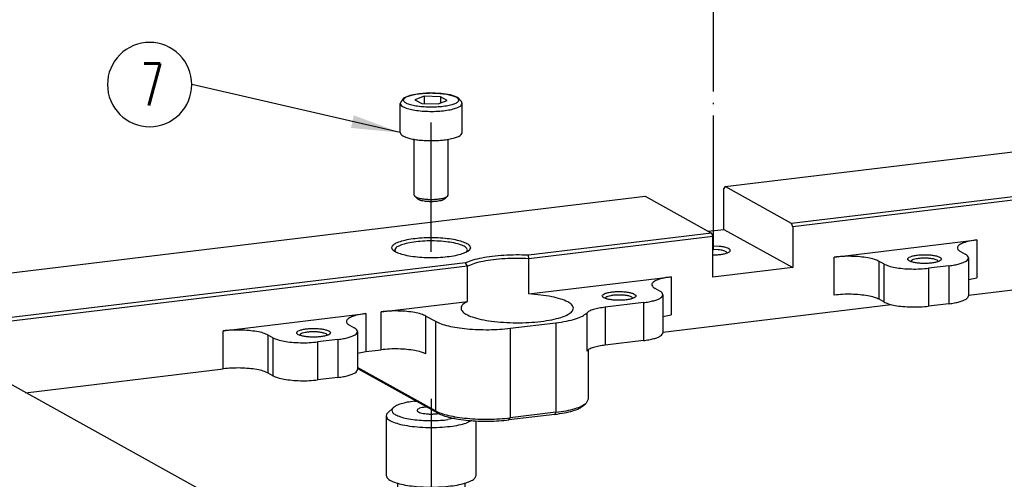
# Model space of a CAD drawing. Header units: inches. Extents: x -399 to 442, y -299 to 295.
# Tile 18 of 138: x -228 to -158, y 96 to 128. Entities that reach past the tile are written whole.
import ezdxf

# ---------------------------------------------------------------- set-up
doc = ezdxf.new("R2010")
doc.units = ezdxf.units.IN
doc.linetypes.add('DOT_CENTER', pattern=[14, 12, -1, 0, -1])
doc.layers.add('1', color=7, linetype='Continuous')
doc.styles.add('CONVERTER_13', font='txt.shx', dxfattribs={"width": 0.63})
doc.dimstyles.get("Standard").update_dxf_attribs({"dimtxt": 0.18, "dimasz": 0.18, "dimexe": 0.18, "dimexo": 0.0625, "dimgap": 0.09, "dimtad": 0, "dimtih": 1, "dimtoh": 1, "dimdec": 4, "dimzin": 0, "dimdsep": 46, "dimtxsty": 'Standard', "dimcen": 0.09, "dimadec": 0, "dimazin": 0, "dimtfac": 1, "dimtdec": 4, "dimtofl": 0, "dimtmove": 0, "dimatfit": 3, "dimfxl": 1, "dimtolj": 1, "dimtzin": 0, "dimarcsym": 0})

# ---------------------------------------------------------------- blocks, each defined once
blk = doc.blocks.new('0515-0481__6', base_point=(-250.933, 144.141))
at = {"color": 7, "linetype": 'Continuous'}
for p, q in [((-250.583, 153.362), (-250.652, 153.323)), ((-250.434, 153.435), (-250.583, 153.362)), ((-250.209, 153.521), (-250.434, 153.435)), ((-250.069, 153.581), (-250.209, 153.521)), ((-249.253, 153.734), (-250.069, 153.581)), ((-248.793, 153.5), (-249.621, 153.194)), ((-248.293, 153.795), (-249.253, 153.734)), ((-247.355, 153.467), (-248.793, 153.5)), ((-248.793, 153.5), (-248.793, 152.85)), ((-247.318, 153.756), (-248.293, 153.795)), ((-246.745, 153.129), (-247.355, 153.467)), ((-247.355, 153.467), (-247.355, 152.903)), ((-246.461, 153.622), (-247.318, 153.756)), ((-245.906, 153.435), (-246.461, 153.622)), ((-245.819, 153.398), (-245.906, 153.435)), ((-245.49, 153.04), (-245.819, 153.398)), ((-250.872, 152.989), (-250.933, 152.872)), ((-250.933, 150.264), (-250.933, 152.872)), ((-250.853, 153.04), (-250.872, 152.989)), ((-250.765, 153.156), (-250.853, 153.04)), ((-250.652, 153.323), (-250.765, 153.156)), ((-249.621, 153.194), (-249.011, 152.855)), ((-249.011, 152.855), (-247.573, 152.823)), ((-247.573, 152.823), (-246.745, 153.129)), ((-245.444, 152.948), (-245.49, 153.04)), ((-245.433, 152.872), (-245.444, 152.948)), ((-245.433, 150.264), (-245.433, 152.872)), ((-249.683, 144.709), (-249.683, 149.683)), ((-246.683, 144.709), (-246.683, 149.683)), ((-249.628, 144.605), (-249.387, 144.381)), ((-246.979, 144.381), (-246.738, 144.605)), ((-246.738, 144.605), (-246.683, 144.709))]:
    blk.add_line(p, q, dxfattribs=at)
at = {"color": 1, "linetype": 'Continuous'}
for points, knots in [([(-245.733, 153.161), (-245.756, 153.22), (-245.815, 153.371), (-246.103, 153.502), (-246.48, 153.629), (-246.983, 153.721), (-247.562, 153.782), (-248.183, 153.802), (-248.804, 153.782), (-249.384, 153.721), (-249.883, 153.629), (-250.271, 153.502), (-250.534, 153.371), (-250.672, 153.161), (-250.534, 152.952), (-250.271, 152.821), (-249.883, 152.694), (-249.384, 152.601), (-248.804, 152.541), (-248.183, 152.52), (-247.562, 152.541), (-246.983, 152.601), (-246.48, 152.694), (-246.103, 152.821), (-245.815, 152.952), (-245.756, 153.103), (-245.733, 153.161)], [0, 0, 0, 0, 0.184131, 0.472738, 0.883641, 1.400962, 1.995242, 2.629716, 3.264191, 3.85847, 4.375791, 4.786694, 5.075301, 5.259433, 5.443564, 5.732171, 6.143074, 6.660395, 7.254674, 7.889149, 8.523623, 9.117903, 9.635224, 10.046127, 10.334734, 10.518865, 10.518865, 10.518865, 10.518865]), ([(-250.93, 152.841), (-250.894, 152.776), (-250.802, 152.61), (-250.469, 152.47), (-250.031, 152.332), (-249.462, 152.234), (-248.814, 152.171), (-248.124, 152.152), (-247.438, 152.178), (-246.802, 152.248), (-246.249, 152.353), (-245.837, 152.494), (-245.522, 152.64), (-245.458, 152.806), (-245.433, 152.872)], [0, 0, 0, 0, 0.217689, 0.557037, 1.028864, 1.613467, 2.277933, 2.982115, 3.682591, 4.336234, 4.903823, 5.354147, 5.670801, 5.874088, 5.874088, 5.874088, 5.874088])]:
    blk.add_open_spline(points, degree=3, knots=knots, dxfattribs=at)
at = {"color": 7, "linetype": 'Continuous'}
for points, knots in [([(-250.933, 152.872), (-250.933, 152.866), (-250.933, 152.856), (-250.931, 152.846), (-250.93, 152.841)], [0, 0, 0, 0, 0.01554028, 0.03118303, 0.03118303, 0.03118303, 0.03118303]), ([(-250.933, 150.264), (-250.918, 150.213), (-250.883, 150.09), (-250.684, 149.96), (-250.415, 149.838), (-250.048, 149.735), (-249.61, 149.648), (-249.292, 149.613), (-249.124, 149.595)], [0, 0, 0, 0, 0.154736, 0.372208, 0.672502, 1.054046, 1.506187, 2.013253, 2.013253, 2.013253, 2.013253]), ([(-249.124, 149.595), (-248.91, 149.579), (-248.477, 149.547), (-247.83, 149.552), (-247.203, 149.591), (-246.633, 149.668), (-246.144, 149.774), (-245.782, 149.91), (-245.508, 150.052), (-245.454, 150.203), (-245.433, 150.264)], [0, 0, 0, 0, 0.642337, 1.300669, 1.939827, 2.525987, 3.029233, 3.42667, 3.708123, 3.894753, 3.894753, 3.894753, 3.894753]), ([(-249.683, 144.709), (-249.68, 144.691), (-249.673, 144.651), (-249.644, 144.622), (-249.628, 144.605)], [0, 0, 0, 0, 0.0542719, 0.1201688, 0.1201688, 0.1201688, 0.1201688]), ([(-249.628, 144.605), (-249.579, 144.572), (-249.459, 144.492), (-249.217, 144.425), (-248.914, 144.365), (-248.561, 144.33), (-248.183, 144.317), (-247.805, 144.33), (-247.452, 144.365), (-247.149, 144.425), (-246.907, 144.492), (-246.787, 144.572), (-246.738, 144.605)], [0, 0, 0, 0, 0.177851, 0.429416, 0.744887, 1.106504, 1.492209, 1.877915, 2.239534, 2.555008, 2.806577, 2.984433, 2.984433, 2.984433, 2.984433]), ([(-249.387, 144.381), (-249.346, 144.354), (-249.247, 144.287), (-249.045, 144.231), (-248.792, 144.181), (-248.498, 144.151), (-248.183, 144.141), (-247.868, 144.151), (-247.574, 144.181), (-247.321, 144.231), (-247.119, 144.287), (-247.02, 144.354), (-246.979, 144.381)], [0, 0, 0, 0, 0.14821, 0.357849, 0.620743, 0.922094, 1.243516, 1.564939, 1.86629, 2.129184, 2.338824, 2.487034, 2.487034, 2.487034, 2.487034])]:
    blk.add_open_spline(points, degree=3, knots=knots, dxfattribs=at)
at = {"layer": '1', "color": 1, "linetype": 'DOT_CENTER'}
blk.add_line((-248.183, 139.655), (-248.183, 151.183), dxfattribs=at)
blk = doc.blocks.new('N2360-21085', base_point=(-252.183, 109.747))
at = {"color": 7, "linetype": 'Continuous'}
for p, q in [((-249.662, 126.357), (-249.522, 126.366)), ((-251.555, 125.779), (-252.037, 125.33)), ((-248.571, 125.838), (-248.711, 125.829)), ((-252.183, 125.053), (-252.183, 119.74)), ((-247.655, 125.243), (-247.523, 125.268)), ((-246.068, 124.835), (-246.704, 124.715)), ((-244.556, 124.638), (-245.054, 124.408)), ((-244.183, 119.74), (-244.183, 124.623)), ((-251.183, 119.075), (-251.183, 114.911)), ((-245.183, 119.066), (-245.183, 114.911)), ((-250.941, 114.623), (-250.941, 113.285)), ((-249.051, 114.167), (-249.051, 112.236)), ((-245.425, 114.605), (-245.425, 112.673)), ((-250.941, 113.285), (-250.873, 113.049)), ((-250.873, 113.049), (-250.386, 111.643)), ((-249.119, 112.076), (-249.051, 112.236)), ((-245.494, 112.513), (-245.762, 111.962)), ((-245.425, 112.673), (-245.494, 112.513)), ((-250.386, 111.643), (-250.351, 111.569)), ((-250.351, 111.569), (-250.252, 111.38)), ((-250.252, 111.38), (-249.436, 110.03)), ((-250.252, 111.38), (-250.148, 111.226)), ((-249.606, 111.209), (-249.119, 112.076)), ((-245.762, 111.962), (-246.93, 110.03)), ((-250.148, 111.226), (-249.844, 111.056)), ((-249.844, 111.056), (-249.64, 111.174)), ((-249.64, 111.174), (-249.606, 111.209))]:
    blk.add_line(p, q, dxfattribs=at)
for points, knots in [([(-249.662, 126.357), (-249.878, 126.327), (-250.28, 126.272), (-250.819, 126.138), (-251.25, 125.995), (-251.464, 125.843), (-251.555, 125.779)], [0, 0, 0, 0, 0.652787, 1.215467, 1.667817, 2.000545, 2.000545, 2.000545, 2.000545]), ([(-252.037, 125.33), (-252.079, 125.287), (-252.157, 125.209), (-252.175, 125.102), (-252.183, 125.053)], [0, 0, 0, 0, 0.1757306, 0.3204588, 0.3204588, 0.3204588, 0.3204588]), ([(-251.555, 125.779), (-251.613, 125.712), (-251.724, 125.585), (-251.612, 125.303), (-251.318, 125.121), (-250.885, 124.946), (-250.304, 124.806), (-249.612, 124.7), (-248.84, 124.636), (-248.304, 124.633), (-248.03, 124.631)], [0, 0, 0, 0, 0.245236, 0.468067, 0.795451, 1.264675, 1.86798, 2.580178, 3.366732, 4.187701, 4.187701, 4.187701, 4.187701]), ([(-248.711, 125.829), (-248.803, 125.816), (-248.971, 125.792), (-249.191, 125.733), (-249.341, 125.666), (-249.444, 125.578), (-249.418, 125.458), (-249.297, 125.385), (-249.125, 125.317), (-248.886, 125.264), (-248.602, 125.227), (-248.29, 125.21), (-247.97, 125.212), (-247.758, 125.233), (-247.655, 125.243)], [0, 0, 0, 0, 0.278927, 0.508007, 0.676278, 0.784846, 0.870415, 0.997365, 1.186611, 1.433869, 1.72593, 2.045034, 2.371059, 2.683306, 2.683306, 2.683306, 2.683306]), ([(-252.183, 125.053), (-252.149, 124.961), (-252.062, 124.728), (-251.628, 124.518), (-251.058, 124.315), (-250.292, 124.162), (-249.405, 124.056), (-248.44, 124.01), (-247.459, 124.02), (-246.81, 124.084), (-246.493, 124.115)], [0, 0, 0, 0, 0.285912, 0.725648, 1.349422, 2.137244, 3.048832, 4.032811, 5.032064, 5.988305, 5.988305, 5.988305, 5.988305]), ([(-248.03, 124.631), (-247.804, 124.636), (-247.36, 124.646), (-246.919, 124.692), (-246.704, 124.715)], [0, 0, 0, 0, 0.679692, 1.329628, 1.329628, 1.329628, 1.329628]), ([(-246.493, 124.115), (-246.23, 124.15), (-245.743, 124.215), (-245.271, 124.347), (-245.054, 124.408)], [0, 0, 0, 0, 0.795005, 1.469913, 1.469913, 1.469913, 1.469913]), ([(-252.183, 119.74), (-252.157, 119.658), (-252.091, 119.457), (-251.741, 119.257), (-251.273, 119.068), (-250.64, 118.914), (-249.893, 118.795), (-249.06, 118.722), (-248.183, 118.697), (-247.306, 118.722), (-246.473, 118.795), (-245.726, 118.914), (-245.093, 119.068), (-244.626, 119.257), (-244.275, 119.457), (-244.21, 119.658), (-244.183, 119.74)], [0, 0, 0, 0, 0.251253, 0.619219, 1.134612, 1.788847, 2.557233, 3.406143, 4.296605, 5.187066, 6.035978, 6.804367, 7.458605, 7.974001, 8.341971, 8.593226, 8.593226, 8.593226, 8.593226]), ([(-251.183, 114.911), (-251.165, 114.853), (-251.123, 114.711), (-250.885, 114.566), (-250.566, 114.429), (-250.134, 114.314), (-249.619, 114.221), (-249.247, 114.186), (-249.051, 114.167)], [0, 0, 0, 0, 0.177494, 0.431653, 0.785027, 1.233989, 1.764068, 2.35478, 2.35478, 2.35478, 2.35478]), ([(-245.425, 114.605), (-245.356, 114.648), (-245.236, 114.722), (-245.199, 114.855), (-245.183, 114.911)], [0, 0, 0, 0, 0.2350038, 0.4026423, 0.4026423, 0.4026423, 0.4026423]), ([(-249.051, 112.236), (-248.812, 112.222), (-248.331, 112.194), (-247.618, 112.21), (-246.937, 112.264), (-246.33, 112.362), (-245.824, 112.48), (-245.546, 112.615), (-245.425, 112.673)], [0, 0, 0, 0, 0.71794, 1.444136, 2.138767, 2.764304, 3.288593, 3.688937, 3.688937, 3.688937, 3.688937]), ([(-249.436, 110.03), (-249.405, 110), (-249.328, 109.925), (-249.142, 109.864), (-248.901, 109.804), (-248.717, 109.784), (-248.617, 109.773)], [0, 0, 0, 0, 0.1272621, 0.3197699, 0.5736592, 0.8749712, 0.8749712, 0.8749712, 0.8749712]), ([(-248.617, 109.773), (-248.495, 109.764), (-248.251, 109.747), (-247.891, 109.758), (-247.554, 109.79), (-247.274, 109.85), (-247.056, 109.912), (-246.966, 109.997), (-246.93, 110.03)], [0, 0, 0, 0, 0.364505, 0.734588, 1.080678, 1.375792, 1.599146, 1.742912, 1.742912, 1.742912, 1.742912])]:
    blk.add_open_spline(points, degree=3, knots=knots, dxfattribs=at)
at = {"layer": '1', "color": 1, "linetype": 'DOT_CENTER'}
blk.add_line((-248.183, 126.553), (-248.183, 108.488), dxfattribs=at)
blk = doc.blocks.new('N2390-20305_plate__15', base_point=(-318.006, 84.092))
at = {"color": 7, "linetype": 'Continuous'}
for p, q in [((-141.653, 151.162), (-216.106, 142.176)), ((-141.547, 150.862), (-216, 141.876)), ((-222.023, 145.46), (-193.859, 148.859)), ((-296.453, 136.477), (-229.137, 144.602)), ((-229.137, 144.602), (-223.221, 141.318)), ((-222.023, 145.46), (-222.128, 145.278)), ((-222.128, 141.655), (-222.128, 145.278)), ((-216.106, 142.176), (-222.023, 145.46)), ((-216, 141.876), (-216.106, 142.176)), ((-223.221, 141.318), (-239.528, 139.35)), ((-223.525, 141.487), (-222.128, 141.655)), ((-223.221, 141.318), (-223.115, 141.018)), ((-222.128, 141.655), (-216, 138.254)), ((-216, 141.876), (-216, 138.254)), ((-200.366, 135.794), (-152.872, 141.526)), ((-223.115, 141.018), (-239.496, 139.041)), ((-223.115, 137.395), (-223.115, 141.018)), ((-212.307, 139.183), (-199.619, 140.714)), ((-251.43, 139.747), (-251.319, 139.629)), ((-245.034, 139.655), (-244.936, 139.82)), ((-239.496, 139.041), (-239.528, 139.35)), ((-222.552, 140.136), (-223.115, 140.159)), ((-222.638, 139.834), (-223.115, 139.853)), ((-223.115, 139.388), (-223, 139.384)), ((-221.834, 139.563), (-221.932, 139.667)), ((-201.07, 139.682), (-200.647, 139.448)), ((-245.114, 138.675), (-291.443, 133.084)), ((-244.934, 138.384), (-245.114, 138.675)), ((-239.496, 135.901), (-239.496, 139.041)), ((-207.898, 138.573), (-208.32, 138.807)), ((-205.447, 138.879), (-205.496, 138.798)), ((-203.041, 138.801), (-203.14, 138.905)), ((-200.366, 139.119), (-200.366, 135.739)), ((-244.934, 138.384), (-291.337, 132.784)), ((-244.934, 135.245), (-244.934, 138.384)), ((-216, 138.254), (-223.115, 137.395)), ((-202.098, 138.416), (-203.911, 138.197)), ((-239.496, 135.901), (-226.808, 137.433)), ((-200.366, 137.191), (-199.619, 137.333)), ((-227.837, 136.166), (-228.259, 136.401)), ((-227.555, 135.838), (-227.555, 132.457)), ((-252.638, 134.315), (-244.934, 135.245)), ((-229.288, 135.134), (-232.691, 134.724)), ((-232.685, 135.516), (-232.636, 135.598)), ((-230.329, 135.624), (-230.23, 135.52)), ((-227.555, 132.513), (-207.25, 134.963)), ((-207.898, 135.192), (-208.32, 135.426)), ((-202.098, 135.035), (-203.911, 134.816)), ((-266.686, 132.62), (-253.997, 134.151)), ((-248.651, 133.94), (-247.806, 133.471)), ((-241.161, 132.845), (-237.083, 133.337)), ((-227.555, 133.91), (-226.808, 134.052)), ((-257.42, 132.238), (-257.518, 132.342)), ((-255.448, 133.119), (-255.026, 132.885)), ((-254.745, 132.557), (-254.745, 129.176)), ((-233.003, 98.657), (-293.015, 131.966)), ((-262.276, 132.01), (-262.699, 132.244)), ((-259.826, 132.316), (-259.874, 132.235)), ((-256.477, 131.853), (-258.289, 131.634)), ((-229.288, 131.754), (-232.691, 131.343)), ((-254.745, 130.629), (-253.997, 130.77)), ((-253.997, 130.77), (-252.638, 130.934)), ((-234.196, 130.924), (-234.196, 126.541)), ((-284.276, 127.116), (-266.686, 129.239)), ((-262.276, 128.629), (-262.699, 128.864)), ((-247.806, 125.502), (-254.745, 129.353)), ((-254.658, 129.217), (-254.745, 129.288)), ((-247.579, 125.288), (-254.658, 129.217)), ((-256.477, 128.472), (-258.289, 128.253)), ((-234.62, 125.97), (-234.379, 126.194)), ((-234.196, 126.541), (-234.379, 126.194)), ((-237.083, 125.368), (-241.161, 124.876)), ((-237.188, 125.185), (-241.267, 124.693))]:
    blk.add_line(p, q, dxfattribs=at)
at = {"color": 1, "linetype": 'Continuous'}
for p, q in [((-199.619, 140.714), (-199.619, 137.333)), ((-212.307, 135.802), (-212.307, 139.183)), ((-208.32, 135.426), (-208.32, 138.807)), ((-207.898, 138.573), (-207.898, 135.192)), ((-203.911, 138.197), (-203.911, 134.816)), ((-202.098, 138.416), (-202.098, 135.035)), ((-226.808, 137.433), (-226.808, 134.052)), ((-229.288, 135.134), (-229.288, 131.754)), ((-253.997, 134.151), (-253.997, 130.77)), ((-252.638, 130.934), (-252.638, 134.315)), ((-234.338, 134.204), (-234.338, 130.823)), ((-232.691, 134.724), (-232.691, 131.343)), ((-248.651, 130.559), (-248.651, 133.94)), ((-247.806, 133.471), (-247.806, 125.502)), ((-237.083, 133.337), (-237.083, 125.368)), ((-266.686, 129.239), (-266.686, 132.62)), ((-241.161, 132.845), (-241.161, 124.876)), ((-262.699, 128.864), (-262.699, 132.244)), ((-262.276, 132.01), (-262.276, 128.629)), ((-258.289, 131.634), (-258.289, 128.253)), ((-256.477, 131.853), (-256.477, 128.472)), ((-247.806, 125.502), (-247.579, 125.288)), ((-237.083, 125.368), (-237.188, 125.185)), ((-241.267, 124.693), (-241.161, 124.876))]:
    blk.add_line(p, q, dxfattribs=at)
at = {"color": 7, "linetype": 'Continuous'}
for points, knots in [([(-244.683, 140.025), (-244.711, 140.102), (-244.779, 140.297), (-245.133, 140.477), (-245.6, 140.651), (-246.229, 140.786), (-246.963, 140.883), (-247.769, 140.933), (-248.598, 140.933), (-249.403, 140.883), (-250.138, 140.786), (-250.763, 140.651), (-251.242, 140.477), (-251.567, 140.297), (-251.729, 140.025), (-251.567, 139.753), (-251.242, 139.572), (-250.763, 139.399), (-250.138, 139.264), (-249.403, 139.166), (-248.598, 139.117), (-247.769, 139.117), (-246.963, 139.166), (-246.229, 139.264), (-245.6, 139.399), (-245.133, 139.572), (-244.779, 139.753), (-244.711, 139.947), (-244.683, 140.025)], [0, 0, 0, 0, 0.239459, 0.601694, 1.11359, 1.76154, 2.515511, 3.336415, 4.180172, 5.001076, 5.755046, 6.402997, 6.914892, 7.277127, 7.516586, 7.756045, 8.118281, 8.630176, 9.278127, 10.032097, 10.853001, 11.696758, 12.517662, 13.271633, 13.919583, 14.431479, 14.793713, 15.033173, 15.033173, 15.033173, 15.033173]), ([(-244.936, 139.82), (-244.98, 139.898), (-245.092, 140.097), (-245.496, 140.263), (-246.025, 140.427), (-246.713, 140.543), (-247.494, 140.615), (-248.322, 140.633), (-249.141, 140.597), (-249.893, 140.509), (-250.54, 140.378), (-251.01, 140.206), (-251.37, 140.023), (-251.413, 139.825), (-251.43, 139.747)], [0, 0, 0, 0, 0.261667, 0.671751, 1.242457, 1.94876, 2.749543, 3.594949, 4.431349, 5.205859, 5.870937, 6.389753, 6.745817, 6.97673, 6.97673, 6.97673, 6.97673]), ([(-199.619, 140.714), (-199.84, 140.683), (-200.241, 140.626), (-200.77, 140.482), (-201.131, 140.322), (-201.376, 140.111), (-201.316, 139.821), (-201.162, 139.734), (-201.07, 139.682)], [0, 0, 0, 0, 0.669426, 1.21922, 1.623071, 1.883635, 2.088999, 2.39368, 2.39368, 2.39368, 2.39368]), ([(-239.528, 139.35), (-239.891, 139.362), (-240.618, 139.387), (-241.692, 139.349), (-242.715, 139.262), (-243.643, 139.118), (-244.442, 138.942), (-244.906, 138.758), (-245.114, 138.675)], [0, 0, 0, 0, 1.09222, 2.180593, 3.220986, 4.171849, 4.996756, 5.66756, 5.66756, 5.66756, 5.66756]), ([(-223, 139.384), (-222.865, 139.388), (-222.606, 139.396), (-222.245, 139.442), (-221.941, 139.507), (-221.726, 139.591), (-221.572, 139.685), (-221.561, 139.842), (-221.707, 139.944), (-221.912, 140.027), (-222.208, 140.097), (-222.431, 140.122), (-222.552, 140.136)], [0, 0, 0, 0, 0.404769, 0.776774, 1.090962, 1.328689, 1.48432, 1.590876, 1.738204, 1.96673, 2.273186, 2.639917, 2.639917, 2.639917, 2.639917]), ([(-221.932, 139.667), (-221.974, 139.686), (-222.066, 139.73), (-222.23, 139.773), (-222.424, 139.811), (-222.564, 139.826), (-222.638, 139.834)], [0, 0, 0, 0, 0.1362388, 0.3064893, 0.5061736, 0.7288145, 0.7288145, 0.7288145, 0.7288145]), ([(-202.773, 139.01), (-202.79, 139.049), (-202.835, 139.153), (-203.042, 139.235), (-203.31, 139.316), (-203.665, 139.37), (-204.064, 139.4), (-204.481, 139.4), (-204.881, 139.37), (-205.233, 139.316), (-205.509, 139.235), (-205.697, 139.153), (-205.801, 139.01), (-205.697, 138.867), (-205.509, 138.786), (-205.233, 138.704), (-204.881, 138.65), (-204.481, 138.62), (-204.064, 138.62), (-203.665, 138.65), (-203.31, 138.704), (-203.042, 138.786), (-202.835, 138.867), (-202.79, 138.971), (-202.773, 139.01)], [0, 0, 0, 0, 0.125121, 0.328982, 0.620777, 0.98488, 1.395712, 1.822656, 2.233487, 2.597591, 2.889385, 3.093247, 3.218367, 3.343487, 3.54735, 3.839144, 4.203247, 4.614079, 5.041023, 5.451855, 5.815957, 6.107753, 6.311614, 6.436735, 6.436735, 6.436735, 6.436735]), ([(-200.366, 139.119), (-200.385, 139.179), (-200.431, 139.326), (-200.567, 139.402), (-200.647, 139.448)], [0, 0, 0, 0, 0.1824828, 0.446517, 0.446517, 0.446517, 0.446517]), ([(-239.496, 139.041), (-239.851, 139.054), (-240.561, 139.081), (-241.61, 139.046), (-242.61, 138.962), (-243.514, 138.821), (-244.288, 138.648), (-244.735, 138.466), (-244.934, 138.384)], [0, 0, 0, 0, 1.065466, 2.129366, 3.146321, 4.073613, 4.873923, 5.518772, 5.518772, 5.518772, 5.518772]), ([(-208.32, 138.807), (-208.459, 138.869), (-208.779, 139.01), (-209.353, 139.129), (-210.034, 139.221), (-210.783, 139.26), (-211.55, 139.256), (-212.058, 139.207), (-212.307, 139.183)], [0, 0, 0, 0, 0.454191, 1.047611, 1.748557, 2.514407, 3.296869, 4.046262, 4.046262, 4.046262, 4.046262]), ([(-207.898, 138.573), (-207.759, 138.511), (-207.439, 138.37), (-206.865, 138.251), (-206.184, 138.159), (-205.435, 138.12), (-204.668, 138.124), (-204.16, 138.173), (-203.911, 138.197)], [0, 0, 0, 0, 0.454191, 1.047611, 1.748557, 2.514407, 3.296869, 4.046262, 4.046262, 4.046262, 4.046262]), ([(-203.14, 138.905), (-203.206, 138.934), (-203.362, 139.001), (-203.641, 139.051), (-203.97, 139.088), (-204.326, 139.096), (-204.677, 139.08), (-204.993, 139.037), (-205.253, 138.982), (-205.39, 138.909), (-205.447, 138.879)], [0, 0, 0, 0, 0.217105, 0.505829, 0.84596, 1.21095, 1.571562, 1.899022, 2.168228, 2.361835, 2.361835, 2.361835, 2.361835]), ([(-202.098, 138.416), (-201.935, 138.438), (-201.627, 138.48), (-201.206, 138.575), (-200.856, 138.685), (-200.599, 138.812), (-200.411, 138.947), (-200.38, 139.068), (-200.366, 139.119)], [0, 0, 0, 0, 0.494039, 0.930703, 1.297466, 1.586483, 1.798441, 1.953864, 1.953864, 1.953864, 1.953864]), ([(-226.808, 137.433), (-227.029, 137.401), (-227.431, 137.345), (-227.959, 137.201), (-228.321, 137.041), (-228.566, 136.829), (-228.505, 136.54), (-228.351, 136.453), (-228.259, 136.401)], [0, 0, 0, 0, 0.669426, 1.21922, 1.623071, 1.883635, 2.088999, 2.39368, 2.39368, 2.39368, 2.39368]), ([(-244.934, 135.245), (-245.081, 135.168), (-245.326, 135.04), (-245.576, 134.701), (-245.437, 134.323), (-245.046, 134.064), (-244.471, 133.821), (-243.696, 133.621), (-242.764, 133.466), (-241.719, 133.367), (-240.613, 133.33), (-239.502, 133.357), (-238.444, 133.446), (-237.491, 133.593), (-236.689, 133.787), (-236.079, 134.025), (-235.665, 134.276), (-235.468, 134.637), (-235.668, 134.996), (-236.083, 135.247), (-236.696, 135.485), (-237.499, 135.677), (-238.453, 135.827), (-239.137, 135.876), (-239.496, 135.901)], [0, 0, 0, 0, 0.498667, 0.834614, 1.139652, 1.579254, 2.206269, 3.013862, 3.971932, 5.037926, 6.161871, 7.290094, 8.368655, 9.346765, 10.180426, 10.837115, 11.305008, 11.622971, 11.941809, 12.411363, 13.069757, 13.904899, 14.884134, 15.963382, 15.963382, 15.963382, 15.963382]), ([(-232.962, 135.729), (-232.945, 135.689), (-232.9, 135.586), (-232.693, 135.504), (-232.424, 135.423), (-232.069, 135.369), (-231.67, 135.339), (-231.253, 135.339), (-230.854, 135.369), (-230.502, 135.423), (-230.225, 135.504), (-230.037, 135.586), (-229.933, 135.729), (-230.037, 135.872), (-230.225, 135.953), (-230.502, 136.035), (-230.854, 136.089), (-231.253, 136.118), (-231.67, 136.118), (-232.069, 136.089), (-232.424, 136.035), (-232.693, 135.953), (-232.9, 135.872), (-232.945, 135.768), (-232.962, 135.729)], [0, 0, 0, 0, 0.125121, 0.328982, 0.620777, 0.98488, 1.395712, 1.822656, 2.233487, 2.597591, 2.889385, 3.093247, 3.218367, 3.343487, 3.54735, 3.839144, 4.203247, 4.614079, 5.041023, 5.451855, 5.815957, 6.107753, 6.311614, 6.436735, 6.436735, 6.436735, 6.436735]), ([(-229.288, 135.134), (-229.124, 135.157), (-228.817, 135.199), (-228.395, 135.293), (-228.045, 135.404), (-227.789, 135.53), (-227.601, 135.665), (-227.569, 135.787), (-227.555, 135.838)], [0, 0, 0, 0, 0.494039, 0.930703, 1.297466, 1.586483, 1.798441, 1.953864, 1.953864, 1.953864, 1.953864]), ([(-227.555, 135.838), (-227.574, 135.898), (-227.62, 136.045), (-227.756, 136.121), (-227.837, 136.166)], [0, 0, 0, 0, 0.1824828, 0.446517, 0.446517, 0.446517, 0.446517]), ([(-208.32, 135.426), (-208.459, 135.488), (-208.779, 135.629), (-209.353, 135.748), (-210.034, 135.84), (-210.783, 135.879), (-211.55, 135.875), (-212.058, 135.826), (-212.307, 135.802)], [0, 0, 0, 0, 0.454191, 1.047611, 1.748557, 2.514407, 3.296869, 4.046262, 4.046262, 4.046262, 4.046262]), ([(-231.516, 135.81), (-231.637, 135.807), (-231.866, 135.8), (-232.182, 135.755), (-232.442, 135.7), (-232.579, 135.628), (-232.636, 135.598)], [0, 0, 0, 0, 0.360613, 0.688074, 0.957281, 1.150889, 1.150889, 1.150889, 1.150889]), ([(-230.329, 135.624), (-230.396, 135.653), (-230.551, 135.719), (-230.83, 135.77), (-231.159, 135.807), (-231.394, 135.809), (-231.516, 135.81)], [0, 0, 0, 0, 0.217104, 0.505827, 0.845957, 1.210945, 1.210945, 1.210945, 1.210945]), ([(-207.898, 135.192), (-207.759, 135.13), (-207.439, 134.989), (-206.865, 134.87), (-206.184, 134.778), (-205.435, 134.739), (-204.668, 134.743), (-204.16, 134.792), (-203.911, 134.816)], [0, 0, 0, 0, 0.454191, 1.047611, 1.748557, 2.514407, 3.296869, 4.046262, 4.046262, 4.046262, 4.046262]), ([(-202.098, 135.035), (-201.935, 135.057), (-201.627, 135.099), (-201.206, 135.194), (-200.856, 135.305), (-200.599, 135.431), (-200.411, 135.566), (-200.38, 135.687), (-200.366, 135.739)], [0, 0, 0, 0, 0.494039, 0.930703, 1.297466, 1.586483, 1.798441, 1.953864, 1.953864, 1.953864, 1.953864]), ([(-253.997, 134.151), (-254.218, 134.12), (-254.62, 134.063), (-255.148, 133.92), (-255.51, 133.759), (-255.755, 133.548), (-255.695, 133.258), (-255.54, 133.171), (-255.448, 133.119)], [0, 0, 0, 0, 0.669426, 1.21922, 1.623071, 1.883635, 2.088999, 2.39368, 2.39368, 2.39368, 2.39368]), ([(-248.651, 133.94), (-248.79, 134.001), (-249.11, 134.143), (-249.684, 134.261), (-250.364, 134.353), (-251.114, 134.393), (-251.881, 134.388), (-252.389, 134.339), (-252.638, 134.315)], [0, 0, 0, 0, 0.454191, 1.047611, 1.748557, 2.514407, 3.296869, 4.046262, 4.046262, 4.046262, 4.046262]), ([(-237.083, 133.337), (-236.764, 133.381), (-236.171, 133.462), (-235.383, 133.663), (-234.759, 133.875), (-234.462, 134.107), (-234.338, 134.204)], [0, 0, 0, 0, 0.965313, 1.790714, 2.44471, 2.914943, 2.914943, 2.914943, 2.914943]), ([(-232.691, 134.724), (-232.882, 134.697), (-233.238, 134.648), (-233.711, 134.528), (-234.085, 134.401), (-234.263, 134.262), (-234.338, 134.204)], [0, 0, 0, 0, 0.579188, 1.074428, 1.466826, 1.748966, 1.748966, 1.748966, 1.748966]), ([(-247.806, 133.471), (-247.641, 133.393), (-247.271, 133.219), (-246.615, 133.046), (-245.84, 132.896), (-244.965, 132.791), (-244.026, 132.73), (-243.059, 132.717), (-242.099, 132.749), (-241.469, 132.813), (-241.161, 132.845)], [0, 0, 0, 0, 0.544952, 1.225946, 2.024672, 2.915222, 3.866792, 4.845604, 5.816599, 6.745083, 6.745083, 6.745083, 6.745083]), ([(-262.699, 132.244), (-262.838, 132.306), (-263.158, 132.447), (-263.732, 132.566), (-264.412, 132.658), (-265.162, 132.697), (-265.928, 132.693), (-266.437, 132.644), (-266.686, 132.62)], [0, 0, 0, 0, 0.454191, 1.047611, 1.748557, 2.514407, 3.296869, 4.046262, 4.046262, 4.046262, 4.046262]), ([(-257.151, 132.447), (-257.168, 132.487), (-257.213, 132.59), (-257.42, 132.672), (-257.689, 132.753), (-258.044, 132.807), (-258.442, 132.837), (-258.859, 132.837), (-259.259, 132.807), (-259.611, 132.753), (-259.888, 132.672), (-260.076, 132.59), (-260.18, 132.447), (-260.076, 132.304), (-259.888, 132.223), (-259.611, 132.141), (-259.259, 132.087), (-258.859, 132.058), (-258.442, 132.058), (-258.044, 132.087), (-257.689, 132.141), (-257.42, 132.223), (-257.213, 132.304), (-257.168, 132.408), (-257.151, 132.447)], [0, 0, 0, 0, 0.125121, 0.328982, 0.620777, 0.98488, 1.395712, 1.822656, 2.233487, 2.597591, 2.889385, 3.093247, 3.218367, 3.343487, 3.54735, 3.839144, 4.203247, 4.614079, 5.041023, 5.451855, 5.815957, 6.107753, 6.311614, 6.436735, 6.436735, 6.436735, 6.436735]), ([(-257.518, 132.342), (-257.585, 132.371), (-257.74, 132.438), (-258.019, 132.488), (-258.348, 132.525), (-258.704, 132.533), (-259.055, 132.517), (-259.371, 132.474), (-259.631, 132.419), (-259.768, 132.347), (-259.826, 132.316)], [0, 0, 0, 0, 0.217104, 0.505829, 0.845959, 1.210948, 1.571561, 1.89902, 2.168226, 2.361834, 2.361834, 2.361834, 2.361834]), ([(-256.477, 131.853), (-256.314, 131.875), (-256.006, 131.917), (-255.584, 132.012), (-255.234, 132.122), (-254.978, 132.249), (-254.79, 132.384), (-254.758, 132.505), (-254.745, 132.557)], [0, 0, 0, 0, 0.494039, 0.930703, 1.297466, 1.586483, 1.798441, 1.953864, 1.953864, 1.953864, 1.953864]), ([(-254.745, 132.557), (-254.763, 132.617), (-254.809, 132.763), (-254.945, 132.84), (-255.026, 132.885)], [0, 0, 0, 0, 0.1824828, 0.446517, 0.446517, 0.446517, 0.446517]), ([(-229.288, 131.754), (-229.124, 131.776), (-228.817, 131.818), (-228.395, 131.913), (-228.045, 132.023), (-227.789, 132.149), (-227.601, 132.284), (-227.569, 132.406), (-227.555, 132.457)], [0, 0, 0, 0, 0.494039, 0.930702, 1.297465, 1.586482, 1.79844, 1.953863, 1.953863, 1.953863, 1.953863]), ([(-262.276, 132.01), (-262.137, 131.948), (-261.817, 131.807), (-261.243, 131.688), (-260.563, 131.596), (-259.813, 131.557), (-259.047, 131.561), (-258.538, 131.61), (-258.289, 131.634)], [0, 0, 0, 0, 0.454191, 1.047611, 1.748557, 2.514407, 3.296869, 4.046262, 4.046262, 4.046262, 4.046262]), ([(-248.651, 130.559), (-248.79, 130.62), (-249.11, 130.762), (-249.684, 130.88), (-250.364, 130.972), (-251.114, 131.012), (-251.881, 131.008), (-252.389, 130.958), (-252.638, 130.934)], [0, 0, 0, 0, 0.454191, 1.047611, 1.748557, 2.514407, 3.296869, 4.046262, 4.046262, 4.046262, 4.046262]), ([(-232.691, 131.343), (-232.882, 131.317), (-233.238, 131.268), (-233.711, 131.147), (-234.085, 131.02), (-234.263, 130.881), (-234.338, 130.823)], [0, 0, 0, 0, 0.579188, 1.074428, 1.466826, 1.748966, 1.748966, 1.748966, 1.748966]), ([(-262.699, 128.864), (-262.838, 128.925), (-263.158, 129.067), (-263.732, 129.185), (-264.412, 129.277), (-265.162, 129.317), (-265.928, 129.312), (-266.437, 129.263), (-266.686, 129.239)], [0, 0, 0, 0, 0.454191, 1.047611, 1.748557, 2.514407, 3.296869, 4.046262, 4.046262, 4.046262, 4.046262]), ([(-256.477, 128.472), (-256.314, 128.494), (-256.006, 128.536), (-255.584, 128.631), (-255.234, 128.742), (-254.978, 128.868), (-254.79, 129.003), (-254.758, 129.124), (-254.745, 129.176)], [0, 0, 0, 0, 0.494039, 0.930703, 1.297466, 1.586483, 1.798441, 1.953864, 1.953864, 1.953864, 1.953864]), ([(-262.276, 128.629), (-262.137, 128.568), (-261.817, 128.426), (-261.243, 128.308), (-260.563, 128.215), (-259.813, 128.176), (-259.047, 128.18), (-258.538, 128.229), (-258.289, 128.253)], [0, 0, 0, 0, 0.454191, 1.047611, 1.748557, 2.514407, 3.296869, 4.046262, 4.046262, 4.046262, 4.046262]), ([(-237.083, 125.368), (-236.774, 125.41), (-236.2, 125.489), (-235.43, 125.68), (-234.815, 125.884), (-234.508, 126.102), (-234.379, 126.194)], [0, 0, 0, 0, 0.932555, 1.736385, 2.382602, 2.857928, 2.857928, 2.857928, 2.857928]), ([(-247.806, 125.502), (-247.641, 125.424), (-247.271, 125.25), (-246.615, 125.077), (-245.84, 124.928), (-244.965, 124.822), (-244.026, 124.761), (-243.059, 124.748), (-242.099, 124.78), (-241.469, 124.844), (-241.161, 124.876)], [0, 0, 0, 0, 0.544952, 1.225946, 2.024672, 2.915222, 3.866792, 4.845604, 5.816599, 6.745083, 6.745083, 6.745083, 6.745083]), ([(-237.188, 125.185), (-236.896, 125.225), (-236.35, 125.3), (-235.619, 125.482), (-235.034, 125.676), (-234.743, 125.882), (-234.62, 125.97)], [0, 0, 0, 0, 0.88593, 1.649571, 2.263478, 2.715037, 2.715037, 2.715037, 2.715037]), ([(-247.579, 125.288), (-247.423, 125.214), (-247.071, 125.049), (-246.448, 124.885), (-245.711, 124.742), (-244.88, 124.642), (-243.989, 124.584), (-243.07, 124.572), (-242.158, 124.602), (-241.559, 124.663), (-241.267, 124.693)], [0, 0, 0, 0, 0.517704, 1.164649, 1.923439, 2.769461, 3.673453, 4.603324, 5.525769, 6.407828, 6.407828, 6.407828, 6.407828])]:
    blk.add_open_spline(points, degree=3, knots=knots, dxfattribs=at)
blk = doc.blocks.new('N2390-20305__16', base_point=(-318.006, 84.092))
blk.add_blockref('N2390-20305_plate__15', (-318.006, 84.092))
blk = doc.blocks.new('N2390-60305__17', base_point=(-318.006, -142.861))
for name, p in [('N2390-20305__16', (-318.006, 84.092)), ('0515-0481__6', (-250.933, 144.141)), ('N2360-21085', (-252.183, 109.747))]:
    blk.add_blockref(name, p)
blk = doc.blocks.new('0515-0773__74', base_point=(-225.765, 245.696))
at = {"layer": '1', "color": 1, "linetype": 'DOT_CENTER'}
blk.add_line((-223.065, 139.789), (-223.065, 255.927), dxfattribs=at)
blk = doc.blocks.new('N2390-60301__120', base_point=(-230.231, 166.276))
blk.add_blockref('0515-0773__74', (-225.765, 245.696))
blk = doc.blocks.new('N2494-90112__127', base_point=(-386.375, -319.122))
for name, p in [('N2390-60301__120', (-230.231, 166.276)), ('N2390-60305__17', (-318.006, -142.861))]:
    blk.add_blockref(name, p)
blk = doc.blocks.new('gen1', base_point=(-147.5, 38.75))
at = {"layer": '1', "color": 1}
blk.add_lwpolyline([(-273.24, 150.797), (-273.24, 150.797, 0.414214), (-269.49, 154.547), (-269.49, 154.547, 0.414214), (-273.24, 158.297), (-273.24, 158.297, 0.414214), (-276.99, 154.547), (-276.99, 154.547, 0.414214)], format="xyb", close=True, dxfattribs=at)
at = {"layer": '1', "color": 3}
blk.add_solid([(-255.326, 150.686), (-255.066, 151.809), (-250.933, 150.264)], dxfattribs=at)
blk.add_blockref('N2494-90112__127', (-386.375, -319.122))
at = {"layer": '1', "color": 1, "style": 'CONVERTER_13', "width": 0.63}
blk.add_text('7', height=3.75, dxfattribs=at).set_placement((-274.027, 152.672))
at = {"layer": '1', "color": 3, "linetype": 'Continuous', "has_arrowhead": 0}
blk.add_leader([(-250.933, 150.264), (-269.49, 154.547)], dimstyle='Standard', dxfattribs=at)

msp = doc.modelspace()

# ---------------------------------------------------------------- block references
at = {"xscale": 0.8, "yscale": 0.8, "zscale": 0.8}
msp.add_blockref('gen1', (-118, 31), dxfattribs=at)

doc.saveas('drawing.dxf')
